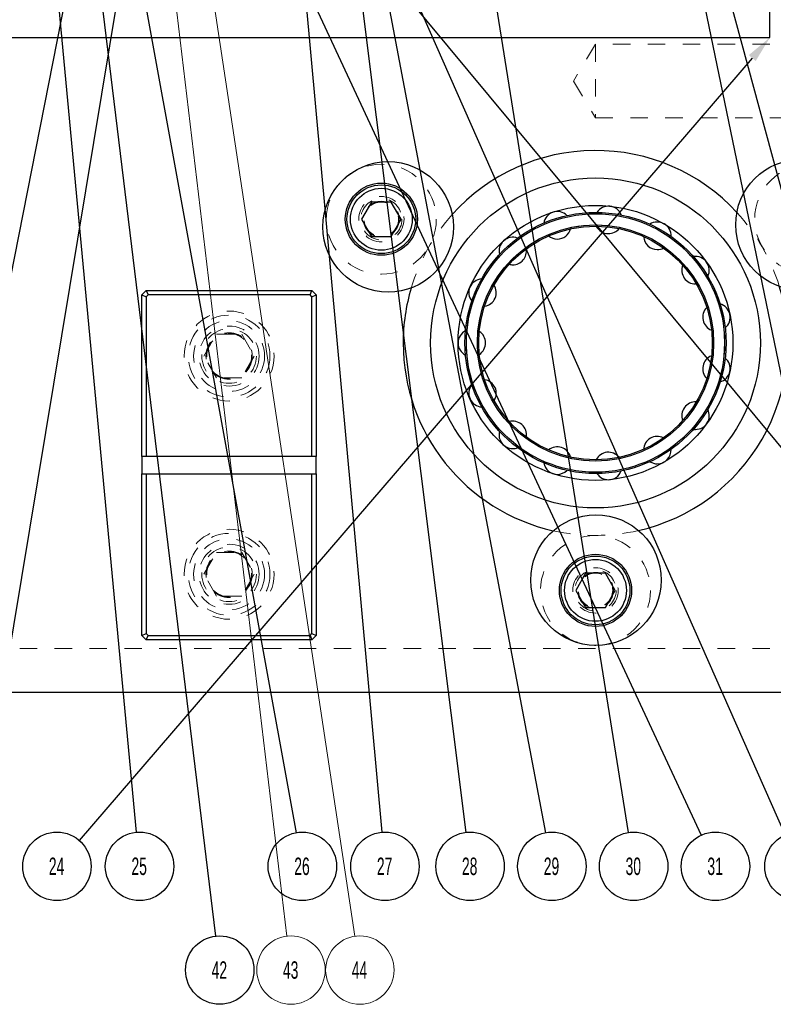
# Model space of a CAD drawing. Header units: inches. Extents: x 1880 to 2363, y -453 to -54.
# Tile 242 of 256: x 2041.88 to 2046.2, y -429.02 to -423.38. Entities that reach past the tile are written whole.
import ezdxf

# ---------------------------------------------------------------- set-up
doc = ezdxf.new("R2010")
doc.units = ezdxf.units.IN
doc.header["$LTSCALE"] = 0.5
doc.header["$MEASUREMENT"] = 0
doc.linetypes.add('HIDDEN', pattern=[0.225, 0.15, -0.075])
for name, color, linetype in [('DIE-M-S', 8, 'Continuous'), ('DSS-M-S', 53, 'Continuous'), ('SID-M-S', 105, 'Continuous'), ('SVD-M-S', 8, 'Continuous')]:
    doc.layers.add(name, color=color, linetype=linetype)
doc.styles.add('SLDTEXTSTYLE0', font='TXT', dxfattribs={"width": 0.595745})

msp = doc.modelspace()

# ---------------------------------------------------------------- linework, layer by layer
at = {"color": 7, "linetype": 'Continuous', "lineweight": 0}
for p, q in [((2042.50507, -420.03763), (2043.80201, -428.63351)), ((2042.42026, -420.3036), (2043.41341, -428.63269))]:
    msp.add_line(p, q, dxfattribs=at)
at = {"color": 0, "linetype": 'Continuous', "lineweight": 0}
for centre in [(2043.43662, -428.82731), (2043.83125, -428.82731)]:
    msp.add_circle(centre, 0.196, dxfattribs=at)
at = {"layer": 'DIE-M-S', "linetype": 'Continuous', "lineweight": 25}
for p, q in [((2046.18179, -423.48517), (2046.18179, -420.86352)), ((2036.06679, -423.48517), (2046.18179, -423.48517))]:
    msp.add_line(p, q, dxfattribs=at)
at = {"layer": 'DSS-M-S', "linetype": 'HIDDEN', "lineweight": 18}
for p, q in [((2045.18179, -423.52422), (2045.05504, -423.73517)), ((2045.18179, -423.52422), (2045.18179, -423.94612)), ((2047.18179, -423.52422), (2045.18179, -423.52422)), ((2045.05504, -423.73517), (2045.18179, -423.94612)), ((2045.18179, -423.94612), (2047.18179, -423.94612)), ((2044.52989, -425.60202), (2044.5344, -425.60215)), ((2047.18179, -426.98517), (2034.68179, -426.98517))]:
    msp.add_line(p, q, dxfattribs=at)
at = {"layer": 'DSS-M-S', "linetype": 'Continuous', "lineweight": 25}
for p, q in [((2042.58179, -424.96017), (2042.60679, -424.93517)), ((2042.60679, -424.93517), (2042.61715, -424.96017)), ((2042.60679, -424.93517), (2043.55679, -424.93517)), ((2043.54644, -424.96017), (2043.55679, -424.93517)), ((2043.55679, -424.93517), (2043.58179, -424.96017)), ((2042.58179, -425.88517), (2042.58179, -424.96017)), ((2042.58179, -424.96017), (2042.60679, -424.97052)), ((2042.61715, -424.96017), (2042.60679, -424.97052)), ((2042.60679, -424.97052), (2042.60679, -425.88517)), ((2043.54644, -424.96017), (2042.61715, -424.96017)), ((2043.55679, -424.97052), (2043.54644, -424.96017)), ((2043.55679, -424.97052), (2043.58179, -424.96017)), ((2043.55679, -425.88517), (2043.55679, -424.97052)), ((2043.58179, -424.96017), (2043.58179, -425.88517)), ((2042.60679, -425.88517), (2042.58179, -425.88517)), ((2042.58179, -425.88517), (2042.58179, -425.98517)), ((2043.55679, -425.88517), (2042.60679, -425.88517)), ((2043.58179, -425.88517), (2043.55679, -425.88517)), ((2043.58179, -425.98517), (2043.58179, -425.88517)), ((2042.58179, -426.91017), (2042.58179, -425.98517)), ((2042.58179, -425.98517), (2042.60679, -425.98517)), ((2042.60679, -425.98517), (2042.60679, -426.89981)), ((2042.60679, -425.98517), (2043.55679, -425.98517)), ((2043.55679, -426.89981), (2043.55679, -425.98517)), ((2043.55679, -425.98517), (2043.58179, -425.98517)), ((2043.58179, -425.98517), (2043.58179, -426.91017)), ((2042.58179, -426.91017), (2042.60679, -426.89981)), ((2042.60679, -426.93517), (2042.58179, -426.91017)), ((2042.60679, -426.89981), (2042.61715, -426.91017)), ((2042.60679, -426.93517), (2042.61715, -426.91017)), ((2042.61715, -426.91017), (2043.54644, -426.91017)), ((2043.54644, -426.91017), (2043.55679, -426.89981)), ((2043.54644, -426.91017), (2043.55679, -426.93517)), ((2043.55679, -426.89981), (2043.58179, -426.91017)), ((2043.58179, -426.91017), (2043.55679, -426.93517)), ((2043.55679, -426.93517), (2042.60679, -426.93517)), ((2034.68179, -427.23517), (2047.18179, -427.23517))]:
    msp.add_line(p, q, dxfattribs=at)
for radius in [0.94488, 0.7874, 0.74803, 0.74016, 0.67717, 0.66929]:
    msp.add_circle((2045.18179, -425.23517), radius, dxfattribs=at)
at = {"layer": 'DSS-M-S', "linetype": 'HIDDEN', "lineweight": 18}
for centre, radius in [((2043.95435, -424.52651), 0.09843), ((2045.18179, -425.23517), 0.74016), ((2045.18179, -425.23517), 0.67717), ((2043.08179, -425.31017), 0.2575), ((2043.08179, -425.31017), 0.172), ((2043.08179, -425.31017), 0.1285), ((2043.08179, -426.56017), 0.2575), ((2043.08179, -426.56017), 0.172), ((2043.08179, -426.56017), 0.1285), ((2045.18179, -426.65249), 0.09843)]:
    msp.add_circle(centre, radius, dxfattribs=at)
at = {"layer": 'DSS-M-S', "linetype": 'Continuous', "lineweight": 25}
for centre, radius, start, end in [((2045.18179, -425.23517), 1.10236, 42.70227, 138.14437), ((2044.9628, -424.56119), 0.07874, 45.54405, 170.69474), ((2045.25587, -424.53039), 0.07874, 21.55885, 146.69052), ((2045.53612, -424.62145), 0.07874, 357.5709, 122.68784), ((2044.9628, -424.56119), 0.07874, 270, 345.17132), ((2045.25587, -424.53039), 0.07874, 207.00596, 270), ((2045.25587, -424.53039), 0.07874, 270, 321.17002), ((2044.7076, -424.70853), 0.07874, 69.52617, 194.70013), ((2044.9628, -424.56119), 0.07874, 230.98449, 270), ((2045.53612, -424.62145), 0.07874, 183.0241, 270), ((2044.7076, -424.70853), 0.07874, 270, 9.17438), ((2045.53612, -424.62145), 0.07874, 270, 297.17084), ((2045.75511, -424.81863), 0.07874, 333.58053, 98.68701), ((2044.7076, -424.70853), 0.07874, 255.1572, 270), ((2045.75511, -424.81863), 0.07874, 159.03925, 270), ((2044.5344, -424.94693), 0.07874, 93.70653, 218.70638), ((2045.18179, -425.23517), 1.10236, 163.42878, 180), ((2044.5344, -424.94693), 0.07874, 279.10081, 33.17888), ((2045.18179, -425.23517), 1.10236, 282.90997, 17.10964), ((2045.87497, -425.08783), 0.07874, 135.05174, 249.22792), ((2045.87497, -425.08783), 0.07874, 309.58809, 74.68868), ((2044.47313, -425.23517), 0.07874, 117.68554, 242.71312), ((2044.47313, -425.23517), 0.07874, 303.09688, 57.18447), ((2045.18179, -425.23517), 1.10236, 180, 257.31943), ((2045.87497, -425.38251), 0.07874, 111.06191, 225.22581), ((2045.87497, -425.38251), 0.07874, 285.59392, 50.68904), ((2044.5344, -425.52341), 0.07874, 327.09338, 81.19082), ((2044.5344, -425.52341), 0.07874, 141.66796, 266.72039), ((2045.75511, -425.65171), 0.07874, 87.07011, 201.22206), ((2045.75511, -425.65171), 0.07874, 270, 26.69692), ((2044.7076, -425.76181), 0.07874, 351.08995, 105.1976), ((2044.7076, -425.76181), 0.07874, 165.65345, 270), ((2045.75511, -425.65171), 0.07874, 261.60878, 270), ((2045.53612, -425.84889), 0.07874, 63.07667, 177.21702), ((2044.7076, -425.76181), 0.07874, 270, 290.73979), ((2044.9628, -425.90915), 0.07874, 15.08625, 129.20445), ((2045.53612, -425.84889), 0.07874, 270, 2.70804), ((2045.25587, -425.93995), 0.07874, 39.08194, 153.21103), ((2044.9628, -425.90915), 0.07874, 189.64167, 270), ((2044.9628, -425.90915), 0.07874, 270, 314.73263), ((2045.53612, -425.84889), 0.07874, 237.62492, 270), ((2045.25587, -425.93995), 0.07874, 213.63227, 270), ((2045.25587, -425.93995), 0.07874, 270, 338.72218)]:
    msp.add_arc(centre, radius, start, end, dxfattribs=at)
at = {"layer": 'DSS-M-S', "linetype": 'HIDDEN', "lineweight": 18}
for start, end in [(138.14437, 163.42878), (17.10964, 42.70227), (257.31943, 282.90997)]:
    msp.add_arc((2045.18179, -425.23517), 1.10236, start, end, dxfattribs=at)
at = {"layer": 'SID-M-S'}
for p, q in [((2036.43966, -414.02978), (2048.11194, -428.08227)), ((2041.97605, -419.8665), (2045.7867, -428.05535)), ((2042.6488, -419.86774), (2046.26833, -428.05379)), ((2041.79638, -420.01359), (2042.55011, -428.03791)), ((2042.03475, -420.17998), (2043.46649, -428.04022)), ((2041.99536, -420.37002), (2043.00431, -428.63276)), ((2045.33837, -421.03794), (2046.78611, -428.04111)), ((2045.34753, -421.03575), (2047.24352, -428.04385)), ((2042.57659, -421.06322), (2041.19964, -428.04076)), ((2042.80626, -421.06406), (2041.64877, -428.03969)), ((2043.32103, -421.09552), (2043.95728, -428.03786)), ((2043.5637, -421.06496), (2044.43827, -428.03857)), ((2043.57333, -421.06344), (2044.89509, -428.04047)), ((2044.33143, -421.54931), (2045.36953, -428.03951)), ((2046.08002, -423.6034), (2042.22275, -428.0845))]:
    msp.add_line(p, q, dxfattribs=at)
at = {"layer": 'SID-M-S', "color": 0}
for centre in [(2042.09488, -428.23305), (2042.56844, -428.23305), (2043.50162, -428.23305), (2043.97517, -428.23305), (2044.46266, -428.23305), (2044.93157, -428.23305), (2045.40048, -428.23305), (2045.86939, -428.23305), (2046.34759, -428.23305), (2043.02806, -428.82731)]:
    msp.add_circle(centre, 0.196, dxfattribs=at)
at = {"layer": 'SID-M-S'}
msp.add_solid([(2046.06032, -423.58644), (2046.18179, -423.48517), (2046.06032, -423.58644), (2046.09973, -423.62036)], dxfattribs=at)
at = {"layer": 'SVD-M-S', "linetype": 'Continuous', "lineweight": 25}
for p, q in [((2043.89753, -424.42808), (2043.8407, -424.52651)), ((2043.89753, -424.42808), (2043.8407, -424.52651)), ((2044.01118, -424.42808), (2043.89753, -424.42808)), ((2044.01118, -424.42808), (2043.89753, -424.42808)), ((2044.06801, -424.52651), (2044.01118, -424.42808)), ((2044.06801, -424.52651), (2044.01118, -424.42808)), ((2043.8407, -424.52651), (2043.89753, -424.62493)), ((2043.8407, -424.52651), (2043.89753, -424.62493)), ((2044.01118, -424.62493), (2044.06801, -424.52651)), ((2044.01118, -424.62493), (2044.06801, -424.52651)), ((2043.89753, -424.62493), (2044.01118, -424.62493)), ((2043.89753, -424.62493), (2044.01118, -424.62493)), ((2045.12497, -426.55407), (2045.06814, -426.65249)), ((2045.12497, -426.55407), (2045.06814, -426.65249)), ((2045.23862, -426.55407), (2045.12497, -426.55407)), ((2045.23862, -426.55407), (2045.12497, -426.55407)), ((2045.29544, -426.65249), (2045.23862, -426.55407)), ((2045.29544, -426.65249), (2045.23862, -426.55407)), ((2045.06814, -426.65249), (2045.12497, -426.75092)), ((2045.06814, -426.65249), (2045.12497, -426.75092)), ((2045.23862, -426.75092), (2045.29544, -426.65249)), ((2045.23862, -426.75092), (2045.29544, -426.65249)), ((2045.12497, -426.75092), (2045.23862, -426.75092)), ((2045.12497, -426.75092), (2045.23862, -426.75092))]:
    msp.add_line(p, q, dxfattribs=at)
at = {"layer": 'SVD-M-S', "linetype": 'HIDDEN', "lineweight": 18}
for p, q in [((2042.93745, -425.31017), (2043.00962, -425.18517)), ((2043.00962, -425.18517), (2043.15396, -425.18517)), ((2043.15396, -425.18517), (2043.22613, -425.31017)), ((2043.00962, -425.43517), (2042.93745, -425.31017)), ((2043.22613, -425.31017), (2043.15396, -425.43517)), ((2043.15396, -425.43517), (2043.00962, -425.43517)), ((2042.93745, -426.56017), (2043.00962, -426.43517)), ((2043.00962, -426.43517), (2043.15396, -426.43517)), ((2043.15396, -426.43517), (2043.22613, -426.56017)), ((2043.00962, -426.68517), (2042.93745, -426.56017)), ((2043.22613, -426.56017), (2043.15396, -426.68517)), ((2043.15396, -426.68517), (2043.00962, -426.68517))]:
    msp.add_line(p, q, dxfattribs=at)
at = {"layer": 'SVD-M-S', "linetype": 'Continuous', "lineweight": 25}
for centre, radius in [((2043.99352, -424.5707), 0.37402), ((2046.35924, -424.55794), 0.37402), ((2043.95435, -424.52651), 0.20669), ((2043.95435, -424.52651), 0.19685), ((2043.95435, -424.52651), 0.19685), ((2043.95435, -424.52651), 0.17717), ((2043.95435, -424.52651), 0.17717), ((2045.18451, -426.5935), 0.37402), ((2045.18179, -426.65249), 0.20669), ((2045.18179, -426.65249), 0.19685), ((2045.18179, -426.65249), 0.19685), ((2045.18179, -426.65249), 0.17717), ((2045.18179, -426.65249), 0.17717)]:
    msp.add_circle(centre, radius, dxfattribs=at)
at = {"layer": 'SVD-M-S', "linetype": 'HIDDEN', "lineweight": 18}
for centre, radius in [((2043.95435, -424.52651), 0.31496), ((2046.40923, -424.52651), 0.31496), ((2043.95435, -424.52651), 0.12992), ((2043.95435, -424.52651), 0.11811), ((2043.95435, -424.52651), 0.11811), ((2043.95435, -424.52651), 0.10289), ((2043.95435, -424.52651), 0.10289), ((2043.95435, -424.52651), 0.10262), ((2043.95435, -424.52651), 0.10262), ((2043.95435, -424.52651), 0.1021), ((2043.95435, -424.52651), 0.1021), ((2043.08179, -425.31017), 0.23438), ((2043.08179, -425.31017), 0.20313), ((2043.08179, -425.31017), 0.15625), ((2043.08179, -425.31017), 0.13297), ((2043.08179, -425.31017), 0.1327), ((2043.08179, -425.31017), 0.13218), ((2043.08179, -426.56017), 0.23438), ((2043.08179, -426.56017), 0.20313), ((2045.18179, -426.65249), 0.31496), ((2043.08179, -426.56017), 0.15625), ((2043.08179, -426.56017), 0.13297), ((2043.08179, -426.56017), 0.1327), ((2043.08179, -426.56017), 0.13218), ((2045.18179, -426.65249), 0.12992), ((2045.18179, -426.65249), 0.11811), ((2045.18179, -426.65249), 0.11811), ((2045.18179, -426.65249), 0.10289), ((2045.18179, -426.65249), 0.10289), ((2045.18179, -426.65249), 0.10262), ((2045.18179, -426.65249), 0.10262), ((2045.18179, -426.65249), 0.1021), ((2045.18179, -426.65249), 0.1021)]:
    msp.add_circle(centre, radius, dxfattribs=at)

# ---------------------------------------------------------------- texts
at = {"color": 0, "linetype": 'Continuous', "lineweight": 0, "char_height": 0.1, "attachment_point": 2, "style": 'SLDTEXTSTYLE0'}
for s, insert in [('43', (2043.43461, -428.77694)), ('44', (2043.82924, -428.77694))]:
    msp.add_mtext(s, dxfattribs=dict(at, insert=insert))
at = {"layer": 'SID-M-S', "color": 0, "char_height": 0.1, "attachment_point": 2, "style": 'SLDTEXTSTYLE0'}
for s, insert in [('24', (2042.09287, -428.18267)), ('25', (2042.56642, -428.18267)), ('26', (2043.4996, -428.18267)), ('27', (2043.97316, -428.18267)), ('28', (2044.46064, -428.18267)), ('29', (2044.92955, -428.18267)), ('30', (2045.39847, -428.18267)), ('31', (2045.86738, -428.18267)), ('42', (2043.02605, -428.77694))]:
    msp.add_mtext(s, dxfattribs=dict(at, insert=insert))

doc.saveas('drawing.dxf')
